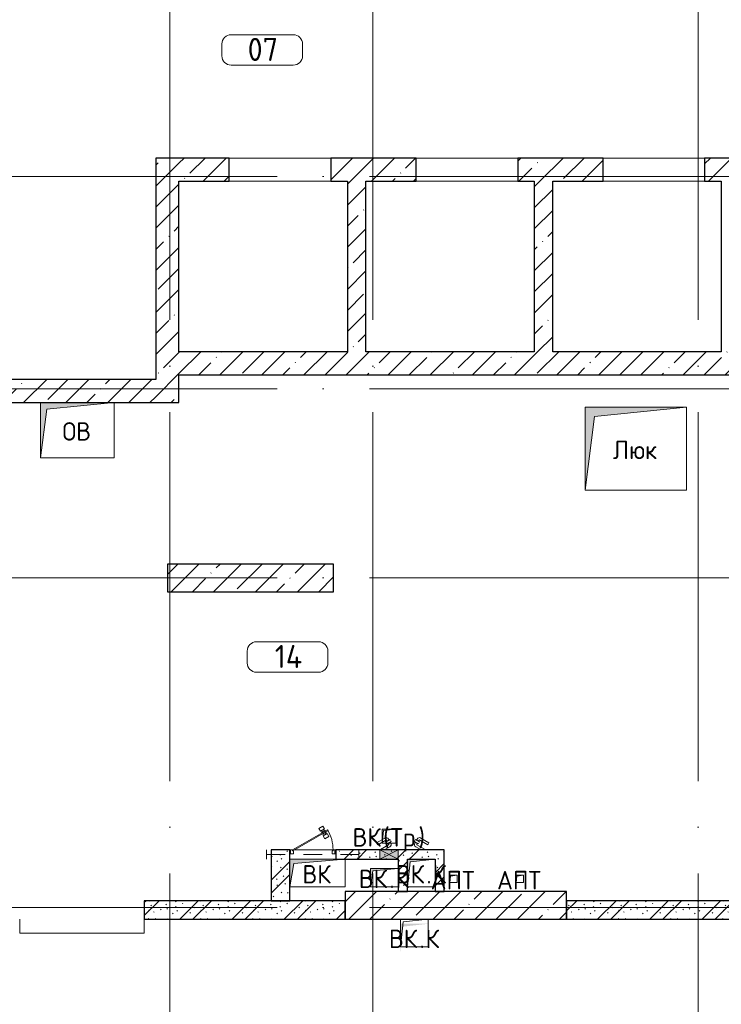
# Model space of a CAD drawing. Header units: millimetres. Extents: x -30540 to 173936, y -11730 to 122288.
# Tile 90 of 116: x 97380 to 104980, y 70827 to 81500. Entities that reach past the tile are written whole.
import ezdxf

# ---------------------------------------------------------------- set-up
doc = ezdxf.new("R2010")
doc.units = ezdxf.units.MM
doc.linetypes.add('3_ Штрих_ 1 х 1 мм', pattern=[400, 200, -200])
doc.linetypes.add('ADSK_Линия сетки', pattern=[5000, 4000, -500, 0, -500])
for name, color, linetype, lineweight in [('A-____-NOTE-TEXT', 7, 'Continuous', 18), ('A-AREA-____-IDEN', 7, 'Continuous', 9), ('A-DOOR-____-MCUT', 7, 'Continuous', 9), ('A-DOOR-____-OTLN', 7, 'Continuous', 18), ('A-DOOR-FRAM-MCUT', 7, 'Continuous', 9), ('A-DOOR-OPNG-OTLN', 7, 'Continuous', 18), ('A-FLOR-____-OTLN', 7, 'Continuous', 18), ('A-GENM-____-OTLN', 7, 'Continuous', 18), ('A-GLAZ-____-MCUT', 7, 'Continuous', 9), ('A-GLAZ-____-OTLN', 7, 'Continuous', 18), ('A-WALL-____-MCUT', 7, 'Continuous', 40), ('A-WALL-____-PATT', 7, 'Continuous', 40), ('I-WALL-____-MCUT', 7, 'Continuous', 40), ('I-WALL-____-OTLN', 7, 'Continuous', 18), ('M-EQPM-____-OTLN', 7, 'Continuous', 18), ('S-BEAM-____-OTLN', 7, 'Continuous', 18), ('S-COLS-____-MCUT', 7, 'Continuous', 40), ('S-COLS-____-OTLN', 7, 'Continuous', 18), ('S-GRID-____-OTLN', 7, 'Continuous', 9)]:
    doc.layers.add(name, color=color, linetype=linetype, lineweight=lineweight)
doc.styles.add('GOST Common', font='GOST_Common.ttf', dxfattribs={"height": 200})
doc.styles.add('GOST Common_4', font='GOST_Common.ttf', dxfattribs={"height": 250})
pattern_1 = [(45, (0, 0), (-228.0985, 228.0985), []), (45, (228.1, 0), (-228.0985, 228.0985), [403.225, -80.645, 6.706, -73.939])]
pattern_2 = [(135, (300.56, 377.28), (-565.6854, 6e-14), [10, -790]), (135, (349.8, 474.73), (-565.6854, 6e-14), [10, -790]), (135, (423.93, 473.06), (-565.6854, 6e-14), [10, -790]), (135, (229.92, 447.9), (-565.6854, 6e-14), [10, -790]), (135, (155.08, 447.9), (-565.6854, 6e-14), [10, -790]), (135, (114.9, 369.03), (-565.6854, 6e-14), [10, -790]), (135, (132.43, 285.8), (-565.6854, 6e-14), [10, -790]), (135, (214.66, 322), (-565.6854, 6e-14), [10, -790]), (135, (198.16, 261.88), (-565.6854, 6e-14), [10, -790]), (135, (45.2, 272.9), (-565.6854, 6e-14), [10, -790]), (135, (42.32, 336.16), (-565.6854, 6e-14), [10, -790]), (135, (92.26, 192.24), (-565.6854, 6e-14), [10, -790]), (135, (7.07, 149.2), (-565.6854, 6e-14), [10, -790]), (135, (80.6, 95.1), (-565.6854, 6e-14), [10, -790]), (135, (79.53, 36.94), (-565.6854, 6e-14), [10, -790]), (135, (153.87, 74.56), (-565.6854, 6e-14), [10, -790]), (135, (228.35, 124.8), (-565.6854, 6e-14), [10, -790]), (135, (279.75, 180.4), (-565.6854, 6e-14), [10, -790]), (135, (282.9, 31.63), (-565.6854, 6e-14), [10, -790]), (135, (377.38, 53.45), (-565.6854, 6e-14), [10, -790]), (135, (352.28, 102.7), (-565.6854, 6e-14), [10, -790]), (135, (354.05, 0), (-565.6854, 6e-14), [10, -790]), (135, (553.23, 16.45), (-565.6854, 6e-14), [10, -790]), (135, (542.38, 63.45), (-565.6854, 6e-14), [10, -790]), (135, (536.58, 239.3), (-565.6854, 6e-14), [10, -790]), (135, (475.85, 203.9), (-565.6854, 6e-14), [10, -790]), (135, (475.85, 316.54), (-565.6854, 6e-14), [10, -790]), (135, (520.8, 408.7), (-565.6854, 6e-14), [10, -790]), (135, (551.1, 470.8), (-565.6854, 6e-14), [10, -790]), (135, (235.25, 537.93), (-565.6854, 6e-14), [10, -790]), (135, (407.25, 547.65), (-565.6854, 6e-14), [10, -790]), (135, (94.5, 558.6), (-565.6854, 6e-14), [10, -790]), (135, (46.4, 532.3), (-565.6854, 6e-14), [10, -790]), (135, (85.56, 465.04), (-565.6854, 6e-14), [10, -790]), (135, (355.53, 181.14), (-565.6854, 6e-14), [10, -790]), (135, (362.23, 243.6), (-565.6854, 6e-14), [10, -790]), (135, (413.45, 344.1), (-565.6854, 6e-14), [10, -790]), (135, (286.3, 273.25), (-565.6854, 6e-14), [10, -790]), (135, (423.02, 263.72), (-565.6854, 6e-14), [10, -790]), (135, (162.94, 190.2), (-565.6854, 6e-14), [10, -790]), (135, (470.25, 120.93), (-565.6854, 6e-14), [10, -790]), (135, (484.48, 9.78), (-565.6854, 6e-14), [10, -790]), (45, (0, 212.13), (-565.6854, 0), []), (45, (212.13, 0), (-565.6854, 0), []), (45, (353.55, 0), (-565.6854, 0), []), (45, (0, 353.55), (-565.6854, 0), [])]

# ---------------------------------------------------------------- blocks, each defined once
blk = doc.blocks.new('КР-Проем - Настраиваемый-3535845-01 ЭМ')
at = {"layer": 'A-DOOR-OPNG-OTLN', "color": 254, "lineweight": 13, "true_color": 0xcccccc}
for p, q in [((-550, 125), (550, 125)), ((-550, -125), (550, -125))]:
    blk.add_line(p, q, dxfattribs=at)
blk = doc.blocks.new('АР_Отверстие прямоугольное - ВК_К-4528262-01 ЭМ')
at = {"layer": 'A-GLAZ-____-OTLN', "lineweight": 13, "true_color": 0xf9f9f9}
blk.add_hatch(color=7, dxfattribs=at).paths.add_polyline_path([(25, 50), (25, -50), (225, -50), (225, 50)])
at = {"layer": 'A-GLAZ-____-MCUT', "color": 254, "lineweight": 15, "true_color": 0xcccccc}
for p, q in [((25, 50), (25, -50)), ((225, 50), (225, -50))]:
    blk.add_line(p, q, dxfattribs=at)
at = {"layer": 'A-GLAZ-____-OTLN', "color": 254, "lineweight": 5, "true_color": 0xcccccc}
for p, q in [((225, 50), (25, -50)), ((25, 50), (225, -50))]:
    blk.add_line(p, q, dxfattribs=at)
at = {"layer": 'A-GLAZ-____-OTLN', "color": 254, "lineweight": 13, "true_color": 0xcccccc}
for p, q in [((225, 50), (25, 50)), ((25, 50), (25, -50)), ((225, -50), (225, 50)), ((25, -50), (225, -50))]:
    blk.add_line(p, q, dxfattribs=at)
blk = doc.blocks.new('АР_Дверь однопольная - 300х400h_200__ВК_СС_мусорокамера-7402809-01 ЭМ')
at = {"layer": 'A-DOOR-____-OTLN', "color": 254, "lineweight": 5, "true_color": 0xcccccc}
for p, q in [((-71, 149), (-75, 142)), ((-75, 142), (-32, 117)), ((-64, 136), (-70, 125)), ((-66, 158), (-62, 164)), ((-62, 164), (-19, 139)), ((-51, 158), (-45, 169)), ((-43, 123), (-49, 113)), ((-32, 117), (-28, 124)), ((-30, 146), (-24, 156)), ((-19, 139), (-23, 133)), ((72, 107), (-17, 158)), ((84, 128), (-4, 180)), ((72, 107), (84, 128)), ((0, 50), (-59, 84)), ((42, 55), (-47, 106)), ((42, 55), (39, 50))]:
    blk.add_line(p, q, dxfattribs=at)
for centre, radius, start, end in [((-44, 110), 30, 150, 240), ((-44, 110), 4.99, 150, 240), ((-19, 154), 30, 60, 150), ((-19, 154), 4.99, 60, 150)]:
    blk.add_arc(centre, radius, start, end, dxfattribs=at)
blk = doc.blocks.new('АР_Дверь однопольная - 300х400h_200__ВК_СС_мусорокамера-7402886-01 ЭМ')
at = {"layer": 'A-DOOR-____-OTLN', "color": 254, "lineweight": 5, "true_color": 0xcccccc}
for p, q in [((-84, 128), (4, 180)), ((-72, 107), (-84, 128)), ((-72, 107), (17, 158)), ((62, 164), (19, 139)), ((19, 139), (23, 133)), ((30, 146), (24, 156)), ((32, 117), (28, 124)), ((75, 142), (32, 117)), ((43, 123), (49, 113)), ((51, 158), (45, 169)), ((66, 158), (62, 164)), ((64, 136), (70, 125)), ((71, 149), (75, 142)), ((-42, 55), (47, 106)), ((-42, 55), (-39, 50)), ((0, 50), (59, 84))]:
    blk.add_line(p, q, dxfattribs=at)
for centre, radius, start, end in [((19, 154), 30, 30, 120), ((19, 154), 4.99, 30, 120), ((44, 110), 4.99, 300, 30), ((44, 110), 30, 300, 30)]:
    blk.add_arc(centre, radius, start, end, dxfattribs=at)
blk = doc.blocks.new('АР_Дверь однопольная - 500х1300h_400__ВК_СС_мусорокамера-7403612-01 ЭМ')
at = {"layer": 'A-DOOR-____-MCUT', "color": 254, "lineweight": 15, "true_color": 0xcccccc}
for p, q in [((161, 270), (-220, 50)), ((-215, 41), (166, 261)), ((166, 261), (161, 270)), ((-220, 50), (-215, 41))]:
    blk.add_line(p, q, dxfattribs=at)
at = {"layer": 'A-DOOR-____-OTLN', "color": 254, "lineweight": 5, "true_color": 0xcccccc}
for p, q in [((109, 309), (66, 284)), ((66, 284), (84, 254)), ((84, 254), (127, 279)), ((137, 262), (94, 237)), ((94, 237), (96, 233)), ((105, 243), (95, 261)), ((104, 220), (101, 224)), ((147, 245), (104, 220)), ((127, 279), (109, 309)), ((157, 227), (114, 202)), ((115, 226), (125, 209)), ((126, 255), (116, 273)), ((136, 238), (146, 221)), ((139, 258), (137, 262)), ((144, 249), (147, 245)), ((174, 197), (157, 227)), ((114, 202), (131, 172)), ((131, 172), (174, 197))]:
    blk.add_line(p, q, dxfattribs=at)
at = {"layer": 'A-DOOR-____-OTLN', "color": 254, "lineweight": 13, "true_color": 0xcccccc}
blk.add_arc((-220, 50), 440, 360, 30, dxfattribs=at)
at = {"layer": 'A-DOOR-FRAM-MCUT', "color": 254, "lineweight": 15, "true_color": 0xcccccc}
for p, q in [((-240, 50), (-250, 50)), ((-240, 10), (-250, 10)), ((-220, 50), (-240, 50)), ((-240, 50), (-240, 10)), ((-240, 10), (-210, 10)), ((-220, 40), (-220, 50)), ((-210, 40), (-220, 40)), ((-210, 10), (-210, 40)), ((220, 40), (210, 40)), ((210, 40), (210, 10)), ((210, 10), (240, 10)), ((240, 50), (220, 50)), ((220, 50), (220, 40)), ((240, 10), (240, 50)), ((240, 50), (250, 50)), ((240, 10), (250, 10))]:
    blk.add_line(p, q, dxfattribs=at)
blk = doc.blocks.new('АР_Перемычка - 100_Ар_10x2_250-250-V92-01 ЭМ')
at = {"layer": 'S-BEAM-____-OTLN', "color": 254, "linetype": '3_ Штрих_ 1 х 1 мм', "lineweight": 15, "true_color": 0xdcdcdc}
for p, q in [((-500, 50), (-500, -50)), ((500, 50), (500, -50)), ((-500, 0), (500, 0))]:
    blk.add_line(p, q, dxfattribs=at)
blk = doc.blocks.new('АР_Канал вертикальный прямоугольный - ВК_К-3183578-01 ЭМ')
at = {"layer": 'M-EQPM-____-OTLN', "lineweight": 13, "true_color": 0xe2e2e2}
blk.add_hatch(color=254, dxfattribs=at).paths.add_polyline_path([(-150, -150), (-120, 120), (150, 150), (-150, 150)])
at = {"layer": 'M-EQPM-____-OTLN', "color": 253, "lineweight": 13, "true_color": 0xaaaaaa}
for p, q in [((150, 150), (-150, 150)), ((-150, 150), (-150, -150)), ((150, 150), (-150, 150)), ((-150, 150), (-150, -150)), ((-150, -150), (-150, 150)), ((-150, 150), (150, 150)), ((-150, -150), (-120, 120)), ((-150, -150), (-120, 120)), ((-120, 120), (150, 150)), ((-120, 120), (150, 150)), ((150, -150), (150, 150)), ((150, 150), (150, -150)), ((-150, -150), (150, -150)), ((150, -150), (-150, -150))]:
    blk.add_line(p, q, dxfattribs=at)
blk = doc.blocks.new('АР_Канал вертикальный прямоугольный - ВК-3569821-01 ЭМ')
at = {"layer": 'M-EQPM-____-OTLN', "lineweight": 13, "true_color": 0xe2e2e2}
blk.add_hatch(color=254, dxfattribs=at).paths.add_polyline_path([(-300, -150), (-255, 105), (300, 150), (-300, 150), (-300, -30)])
at = {"layer": 'M-EQPM-____-OTLN', "color": 253, "lineweight": 13, "true_color": 0xaaaaaa}
for p, q in [((300, 150), (-300, 150)), ((-300, 150), (-300, -150)), ((300, 150), (-300, 150)), ((-300, 150), (-300, -150)), ((-300, -150), (-300, 150)), ((-300, 150), (300, 150)), ((-255, 105), (300, 150)), ((-255, 105), (300, 150)), ((300, -150), (300, 150)), ((300, 150), (300, -150)), ((-300, -150), (-255, 105)), ((-300, -150), (-255, 105)), ((-300, -150), (300, -150)), ((300, -150), (-300, -150))]:
    blk.add_line(p, q, dxfattribs=at)
blk = doc.blocks.new('АР_Канал вертикальный прямоугольный - АПТ-2683377-01 ЭМ')
at = {"layer": 'M-EQPM-____-OTLN', "lineweight": 13, "true_color": 0xe2e2e2}
blk.add_hatch(color=254, dxfattribs=at).paths.add_polyline_path([(-40, -40), (-32, 32), (40, 40), (-40, 40)])
at = {"layer": 'M-EQPM-____-OTLN', "color": 253, "lineweight": 13, "true_color": 0xaaaaaa}
for p, q in [((40, 40), (-40, 40)), ((-40, 40), (-40, -40)), ((40, 40), (-40, 40)), ((-40, 40), (-40, -40)), ((-40, -40), (-40, 40)), ((-40, 40), (40, 40)), ((-40, -40), (-32, 32)), ((-40, -40), (-32, 32)), ((-32, 32), (40, 40)), ((-32, 32), (40, 40)), ((40, -40), (40, 40)), ((40, 40), (40, -40)), ((-40, -40), (40, -40)), ((40, -40), (-40, -40))]:
    blk.add_line(p, q, dxfattribs=at)
blk = doc.blocks.new('АР_Канал вертикальный прямоугольный - ВК_Тр_-2674209-01 ЭМ')
at = {"layer": 'M-EQPM-____-OTLN', "lineweight": 13, "true_color": 0xe2e2e2}
blk.add_hatch(color=254, dxfattribs=at).paths.add_polyline_path([(-75, -75), (-60, 60), (75, 75), (-75, 75)])
at = {"layer": 'M-EQPM-____-OTLN', "color": 253, "lineweight": 13, "true_color": 0xaaaaaa}
for p, q in [((75, 75), (-75, 75)), ((-75, 75), (-75, -75)), ((75, 75), (-75, 75)), ((-75, 75), (-75, -75)), ((-75, -75), (-75, 75)), ((-75, 75), (75, 75)), ((-75, -75), (-60, 60)), ((-75, -75), (-60, 60)), ((-60, 60), (75, 75)), ((-60, 60), (75, 75)), ((75, -75), (75, 75)), ((75, 75), (75, -75)), ((-75, -75), (75, -75)), ((75, -75), (-75, -75))]:
    blk.add_line(p, q, dxfattribs=at)
blk = doc.blocks.new('АР_Канал вертикальный прямоугольный - ВК_К-2981689-01 ЭМ')
at = {"layer": 'M-EQPM-____-OTLN', "lineweight": 13, "true_color": 0xe2e2e2}
blk.add_hatch(color=254, dxfattribs=at).paths.add_polyline_path([(-150, -100), (-125, 75), (150, 100), (-150, 100), (-150, 20)])
at = {"layer": 'M-EQPM-____-OTLN', "color": 253, "lineweight": 13, "true_color": 0xaaaaaa}
for p, q in [((150, 100), (-150, 100)), ((-150, 100), (-150, -100)), ((150, 100), (-150, 100)), ((-150, 100), (-150, -100)), ((-150, -100), (-150, 100)), ((-150, 100), (150, 100)), ((-150, -100), (-125, 75)), ((-150, -100), (-125, 75)), ((-125, 75), (150, 100)), ((-125, 75), (150, 100)), ((150, -100), (150, 100)), ((150, 100), (150, -100)), ((-150, -100), (150, -100)), ((150, -100), (-150, -100))]:
    blk.add_line(p, q, dxfattribs=at)
blk = doc.blocks.new('АР_Канал вертикальный прямоугольный - ВК_К-3313306-01 ЭМ')
at = {"layer": 'A-GENM-____-OTLN', "color": 253, "lineweight": 13, "true_color": 0xaaaaaa}
for p, q in [((-150, -150), (-150, 150)), ((-150, 150), (150, 150))]:
    blk.add_line(p, q, dxfattribs=at)
at = {"layer": 'M-EQPM-____-OTLN', "color": 253, "lineweight": 13, "true_color": 0xaaaaaa}
for p, q in [((-150, -150), (-150, 150)), ((-150, 150), (150, 150)), ((-150, -150), (-120, 120)), ((-120, 120), (150, 150)), ((150, 150), (150, -150)), ((150, -150), (-150, -150))]:
    blk.add_line(p, q, dxfattribs=at)
blk = doc.blocks.new('АР_Канал вертикальный прямоугольный - ВК_К-V127-01 ЭМ')
at = {"layer": 'M-EQPM-____-OTLN', "lineweight": 13, "true_color": 0xe2e2e2}
blk.add_hatch(color=254, dxfattribs=at).paths.add_polyline_path([(-150, -150), (-120, 120), (150, 150), (-150, 150)])
blk = doc.blocks.new('АР_Канал вертикальный прямоугольный - ОВ-3649378-01 ЭМ')
at = {"layer": 'M-EQPM-____-OTLN', "lineweight": 13, "true_color": 0xe2e2e2}
blk.add_hatch(color=254, dxfattribs=at).paths.add_polyline_path([(-400, -300), (-330, 230), (400, 300), (-400, 300)])
at = {"layer": 'M-EQPM-____-OTLN', "color": 253, "lineweight": 13, "true_color": 0xaaaaaa}
for p, q in [((400, 300), (-400, 300)), ((-400, 300), (-400, -300)), ((-400, -300), (-400, 300)), ((-400, 300), (400, 300)), ((-400, -300), (-330, 230)), ((-400, -300), (-330, 230)), ((-330, 230), (400, 300)), ((-330, 230), (400, 300)), ((400, 300), (400, -300)), ((400, -300), (-400, -300))]:
    blk.add_line(p, q, dxfattribs=at)
blk = doc.blocks.new('АР_Канал вертикальный прямоугольный - Отверстие под люк-3616721-01 ЭМ')
at = {"layer": 'M-EQPM-____-OTLN', "lineweight": 13, "true_color": 0xe2e2e2}
blk.add_hatch(color=254, dxfattribs=at).paths.add_polyline_path([(-550, -450), (-450, 350), (550, 450), (-550, 450), (-550, -293)])
at = {"layer": 'M-EQPM-____-OTLN', "color": 253, "lineweight": 13, "true_color": 0xaaaaaa}
for p, q in [((550, 450), (-550, 450)), ((-550, 450), (-550, -450)), ((550, 450), (-550, 450)), ((-550, 450), (-550, -450)), ((-550, -450), (-550, 450)), ((-550, 450), (550, 450)), ((-450, 350), (550, 450)), ((-450, 350), (550, 450)), ((550, -450), (550, 450)), ((550, 450), (550, -450)), ((-550, -450), (-450, 350)), ((-550, -450), (-450, 350)), ((-550, -450), (550, -450)), ((550, -450), (-550, -450))]:
    blk.add_line(p, q, dxfattribs=at)
blk = doc.blocks.new('Наметкина 10_РД_АР_К3_отсоединено_rvt-1-01 ЭМ')
at = {"layer": 'A-WALL-____-PATT', "lineweight": 5, "true_color": 0xcccccc}
h = blk.add_hatch(dxfattribs=at)
h.set_pattern_fill('FP_27', color=254, style=0, pattern_type=2)
h.set_pattern_definition(pattern_1)
h.paths.add_polyline_path([(99105, 77350), (99105, 80000), (98855, 80000), (98855, 77350)])
h = blk.add_hatch(dxfattribs=at)
h.set_pattern_fill('FP_27', color=254, style=0, pattern_type=2)
h.set_pattern_definition(pattern_1)
h.paths.add_polyline_path([(107305, 79750), (107305, 80000), (106825, 80000), (106825, 79750), (107255, 79750)])
h.paths.add_polyline_path([(99650, 79750), (99650, 80000), (99105, 80000), (99105, 79750)])
h.paths.add_polyline_path([(101675, 79750), (101675, 80000), (100750, 80000), (100750, 79750), (101130, 79750)])
h.paths.add_polyline_path([(102775, 79750), (103700, 79750), (103700, 80000), (102775, 80000)])
h.paths.add_polyline_path([(104980, 79750), (105725, 79750), (105725, 80000), (104800, 80000), (104800, 79750)])
h = blk.add_hatch(dxfattribs=at)
h.set_pattern_fill('FP_27', color=254, style=0, pattern_type=2)
h.set_pattern_definition(pattern_1)
h.paths.add_polyline_path([(101130, 77900), (101130, 79750), (100930, 79750), (100930, 77900)])
h = blk.add_hatch(dxfattribs=at)
h.set_pattern_fill('FP_27', color=254, style=0, pattern_type=2)
h.set_pattern_definition(pattern_1)
h.paths.add_polyline_path([(103155, 77900), (103155, 79750), (102955, 79750), (102955, 77900)])
h = blk.add_hatch(dxfattribs=at)
h.set_pattern_fill('FP_27', color=254, style=0, pattern_type=2)
h.set_pattern_definition(pattern_1)
h.paths.add_polyline_path([(99105, 77650), (107005, 77650), (107005, 77900), (99105, 77900)])
h = blk.add_hatch(dxfattribs=at)
h.set_pattern_fill('FP_27', color=254, style=0, pattern_type=2)
h.set_pattern_definition(pattern_1)
h.paths.add_polyline_path([(97993, 77350), (98855, 77350), (98855, 77600), (94455, 77600), (94455, 77350), (97675, 77350)])
h = blk.add_hatch(dxfattribs=at)
h.set_pattern_fill('FP_51', color=254, style=0, pattern_type=2)
h.set_pattern_definition(pattern_2)
h.paths.add_polyline_path([(100305, 71950), (100305, 72500), (100105, 72500), (100105, 71950)])
h = blk.add_hatch(dxfattribs=at)
h.set_pattern_fill('FP_51', color=254, style=0, pattern_type=2)
h.set_pattern_definition(pattern_2)
h.paths.add_polyline_path([(101610, 72400), (101880, 72400), (101880, 72500), (100805, 72500), (100805, 72400), (101580, 72400)])
h = blk.add_hatch(dxfattribs=at)
h.set_pattern_fill('FP_51', color=254, style=0, pattern_type=2)
h.set_pattern_definition(pattern_2)
h.paths.add_polyline_path([(101880, 72050), (101980, 72050), (101980, 72500), (101880, 72500), (101880, 72220)])
h = blk.add_hatch(dxfattribs=at)
h.set_pattern_fill('FP_51', color=254, style=0, pattern_type=2)
h.set_pattern_definition(pattern_2)
h.paths.add_polyline_path([(101580, 72050), (101580, 72400), (101480, 72400), (101480, 72050)])
h = blk.add_hatch(dxfattribs=at)
h.set_pattern_fill('FP_27', color=254, style=0, pattern_type=2)
h.set_pattern_definition(pattern_1)
h.paths.add_polyline_path([(103305, 71750), (103305, 72050), (100905, 72050), (100905, 71750), (102074, 71750)])
h = blk.add_hatch(dxfattribs=at)
h.set_pattern_fill('FP_51', color=254, style=0, pattern_type=2)
h.set_pattern_definition(pattern_2)
h.paths.add_polyline_path([(100905, 71750), (100905, 71950), (98730, 71950), (98730, 71750), (100034, 71750)])
h = blk.add_hatch(dxfattribs=at)
h.set_pattern_fill('FP_51', color=254, style=0, pattern_type=2)
h.set_pattern_definition(pattern_2)
h.paths.add_polyline_path([(105605, 71750), (105605, 71950), (103305, 71950), (103305, 71750)])
at = {"layer": 'S-COLS-____-OTLN', "lineweight": 5, "true_color": 0xcccccc}
h = blk.add_hatch(dxfattribs=at)
h.set_pattern_fill('FP_27', color=254, style=0, pattern_type=2)
h.set_pattern_definition(pattern_1)
h.paths.add_polyline_path([(100780, 75300), (100780, 75600), (98980, 75600), (98980, 75300)])
at = {"layer": 'A-FLOR-____-OTLN', "color": 254, "lineweight": 13, "true_color": 0xcccccc}
for p, q in [((99650, 80000), (100750, 80000)), ((101675, 80000), (102775, 80000)), ((103700, 80000), (104800, 80000)), ((97380, 71750), (97380, 71600)), ((98730, 71600), (98730, 71750)), ((97380, 71600), (98730, 71600))]:
    blk.add_line(p, q, dxfattribs=at)
at = {"layer": 'A-WALL-____-MCUT', "color": 254, "lineweight": 30, "true_color": 0xcccccc}
for p, q in [((98855, 80000), (98855, 77600)), ((99105, 80000), (98855, 80000)), ((99650, 80000), (99105, 80000)), ((99650, 79750), (99650, 80000)), ((101675, 80000), (100750, 80000)), ((100750, 80000), (100750, 79750)), ((101675, 79750), (101675, 80000)), ((103700, 80000), (102775, 80000)), ((102775, 80000), (102775, 79750)), ((103700, 79750), (103700, 80000)), ((105725, 80000), (104800, 80000)), ((104800, 80000), (104800, 79750)), ((99105, 77900), (99105, 79750)), ((99105, 79750), (99650, 79750)), ((100750, 79750), (100930, 79750)), ((100930, 79750), (100930, 77900)), ((101130, 79750), (101675, 79750)), ((101130, 77900), (101130, 79750)), ((102775, 79750), (102955, 79750)), ((102955, 79750), (102955, 77900)), ((103155, 79750), (103700, 79750)), ((103155, 77900), (103155, 79750)), ((104800, 79750), (104980, 79750)), ((104980, 79750), (104980, 77900)), ((100930, 77900), (99105, 77900)), ((102955, 77900), (101130, 77900)), ((104980, 77900), (103155, 77900)), ((98855, 77600), (94705, 77600)), ((99105, 77350), (99105, 77650)), ((99105, 77650), (107005, 77650)), ((94455, 77350), (98855, 77350)), ((98855, 77350), (99105, 77350)), ((103305, 72050), (100905, 72050)), ((100905, 72050), (100905, 71750)), ((103305, 71750), (103305, 72050)), ((100905, 71950), (98730, 71950)), ((98730, 71950), (98730, 71750)), ((100905, 71750), (100905, 71950)), ((105605, 71950), (103305, 71950)), ((103305, 71950), (103305, 71750)), ((98730, 71750), (100905, 71750)), ((100905, 71750), (103305, 71750)), ((103305, 71750), (105605, 71750))]:
    blk.add_line(p, q, dxfattribs=at)
at = {"layer": 'I-WALL-____-MCUT', "color": 254, "lineweight": 30, "true_color": 0xcccccc}
for p, q in [((100305, 72500), (100105, 72500)), ((100105, 72500), (100105, 72400)), ((100305, 72400), (100305, 72500)), ((101280, 72500), (100805, 72500)), ((100805, 72500), (100805, 72400)), ((101480, 72500), (101280, 72500)), ((101880, 72500), (101480, 72500)), ((101980, 72500), (101880, 72500)), ((101980, 72050), (101980, 72500)), ((100105, 72400), (100105, 71950)), ((100305, 71950), (100305, 72400)), ((100805, 72400), (101280, 72400)), ((101280, 72400), (101480, 72400)), ((101480, 72400), (101480, 72050)), ((101580, 72400), (101880, 72400)), ((101580, 72050), (101580, 72400)), ((101880, 72400), (101880, 72050)), ((101480, 72050), (101580, 72050)), ((101880, 72050), (101980, 72050)), ((100105, 71950), (100305, 71950))]:
    blk.add_line(p, q, dxfattribs=at)
at = {"layer": 'I-WALL-____-OTLN', "color": 254, "lineweight": 13, "true_color": 0xcccccc}
for p, q in [((100305, 72500), (100315, 72500)), ((100355, 72500), (100775, 72500)), ((100795, 72500), (100805, 72500)), ((100805, 72400), (100305, 72400))]:
    blk.add_line(p, q, dxfattribs=at)
at = {"layer": 'S-COLS-____-MCUT', "color": 254, "lineweight": 30, "true_color": 0xcccccc}
for p, q in [((100780, 75600), (98980, 75600)), ((98980, 75600), (98980, 75300)), ((100780, 75300), (100780, 75600)), ((98980, 75300), (100780, 75300))]:
    blk.add_line(p, q, dxfattribs=at)
at = {"layer": 'A-DOOR-____-OTLN', "color": 254, "lineweight": 13, "true_color": 0xcccccc}
for name, p in [('КР-Проем - Настраиваемый-3535845-01 ЭМ', (100200, 79875)), ('КР-Проем - Настраиваемый-3535845-01 ЭМ', (102225, 79875)), ('КР-Проем - Настраиваемый-3535845-01 ЭМ', (104250, 79875)), ('АР_Дверь однопольная - 500х1300h_400__ВК_СС_мусорокамера-7403612-01 ЭМ', (100555, 72450)), ('АР_Дверь однопольная - 300х400h_200__ВК_СС_мусорокамера-7402886-01 ЭМ', (101330, 72450)), ('АР_Дверь однопольная - 300х400h_200__ВК_СС_мусорокамера-7402809-01 ЭМ', (101730, 72450))]:
    blk.add_blockref(name, p, dxfattribs=at)
at = {"layer": 'A-GLAZ-____-OTLN', "color": 254, "lineweight": 13, "true_color": 0xcccccc, "rotation": 180}
blk.add_blockref('АР_Отверстие прямоугольное - ВК_К-4528262-01 ЭМ', (101505, 72450), dxfattribs=at)
at = {"layer": 'M-EQPM-____-OTLN', "color": 253, "lineweight": 5, "true_color": 0xaaaaaa}
for name, p in [('АР_Канал вертикальный прямоугольный - ОВ-3649378-01 ЭМ', (98005, 77050)), ('АР_Канал вертикальный прямоугольный - Отверстие под люк-3616721-01 ЭМ', (104055, 76850)), ('АР_Канал вертикальный прямоугольный - ВК_Тр_-2674209-01 ЭМ', (101380, 72650)), ('АР_Канал вертикальный прямоугольный - ВК-3569821-01 ЭМ', (100605, 72250)), ('АР_Канал вертикальный прямоугольный - ВК_К-3183578-01 ЭМ', (101730, 72250)), ('АР_Канал вертикальный прямоугольный - ВК_К-2981689-01 ЭМ', (101329, 72200)), ('АР_Канал вертикальный прямоугольный - АПТ-2683377-01 ЭМ', (102080, 72186)), ('АР_Канал вертикальный прямоугольный - АПТ-2683377-01 ЭМ', (102799, 72186)), ('АР_Канал вертикальный прямоугольный - ВК_К-3313306-01 ЭМ', (101655, 71600)), ('АР_Канал вертикальный прямоугольный - ВК_К-V127-01 ЭМ', (101655, 71550))]:
    blk.add_blockref(name, p, dxfattribs=at)
at = {"layer": 'S-BEAM-____-OTLN', "color": 254, "lineweight": 13, "true_color": 0xcccccc}
blk.add_blockref('АР_Перемычка - 100_Ар_10x2_250-250-V92-01 ЭМ', (100555, 72450), dxfattribs=at)
at = {"layer": 'A-____-NOTE-TEXT', "color": 253, "lineweight": 5, "true_color": 0xaaaaaa, "char_height": 200, "attachment_point": 1, "style": 'GOST Common'}
for s, insert, width in [('ОВ', (97843, 77137), 400.84), ('Люк', (103807, 76937), 609.28), ('ВК', (100986, 72737), 400.84), ('\\fGOST Common|b0|i0|c204|p34|;(', (101317, 72737), 96.2), ('Тр', (101396, 72737), 368.78), ('\\fGOST Common|b0|i0|c204|p34|;)', (101700, 72737), 96.2), ('ВК', (100443, 72337), 400.84), ('ВК', (101054, 72287), 400.84), ('\\fGOST Common|b0|i0|c204|p34|;К', (101451, 72287), 192.4), ('ВК', (101455, 72337), 400.84), ('АПТ', (101832, 72273), 609.28), ('\\fGOST Common|b0|i0|c204|p34|;К', (101852, 72337), 192.4), ('АПТ', (102551, 72273), 609.28), ('\\fGOST Common|b0|i0|c204|p34|;.', (101786, 72337), 80.17), ('\\fGOST Common|b0|i0|c204|p34|;.', (101385, 72287), 80.17), ('ВК', (101380, 71637), 400.84), ('\\fGOST Common|b0|i0|c204|p34|;К', (101777, 71637), 192.4), ('\\fGOST Common|b0|i0|c204|p34|;.', (101711, 71637), 80.17)]:
    blk.add_mtext(s, dxfattribs=dict(at, insert=insert, width=width))
blk = doc.blocks.new('Марка помещения 2 - Марка помещения 2-1605974-01 ЭМ')
at = {"layer": 'A-AREA-____-IDEN', "color": 253, "true_color": 0xaaaaaa}
for p, q in [((-1.797, 0.841), (1.569, 0.841)), ((-2.297, -0.309), (-2.297, 0.341)), ((2.069, 0.341), (2.069, -0.309)), ((1.569, -0.809), (-1.797, -0.809))]:
    blk.add_line(p, q, dxfattribs=at)
for centre, start, end in [((-1.797, 0.341), 90, 180), ((1.569, 0.341), 0, 90), ((-1.797, -0.309), 180, 270), ((1.569, -0.309), 270, 360)]:
    blk.add_arc(centre, 0.5, start, end, dxfattribs=at)

msp = doc.modelspace()

# ---------------------------------------------------------------- linework, layer by layer
at = {"layer": 'S-GRID-____-OTLN', "color": 253, "linetype": 'ADSK_Линия сетки', "true_color": 0xaaaaaa}
for p, q in [((101205.3, 53245.6), (101205.3, 100101.1)), ((104730.3, 53245.6), (104730.3, 100101.1)), ((99005.3, 53245.6), (99005.3, 97561.1)), ((135169, 79800), (62296.8, 79800)), ((135169, 77500), (62296.8, 77500)), ((135169, 75450), (62296.8, 75450)), ((135169, 71875), (62296.8, 71875))]:
    msp.add_line(p, q, dxfattribs=at)

# ---------------------------------------------------------------- block references
at = {"lineweight": 5}
msp.add_blockref('Наметкина 10_РД_АР_К3_отсоединено_rvt-1-01 ЭМ', (0, 0), dxfattribs=at)
at = {"layer": 'A-AREA-____-IDEN', "color": 253, "true_color": 0xaaaaaa, "xscale": 199.9999999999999, "yscale": 199.9999999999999, "zscale": 199.9999999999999}
for p in [(100030.4, 81169), (100304.8, 74588.7)]:
    msp.add_blockref('Марка помещения 2 - Марка помещения 2-1605974-01 ЭМ', p, dxfattribs=at)

# ---------------------------------------------------------------- texts
at = {"layer": 'A-AREA-____-IDEN', "color": 253, "true_color": 0xaaaaaa, "char_height": 250, "attachment_point": 1, "style": 'GOST Common_4'}
for s, insert, width in [('07', (99848.9, 81302.8), 448.945), ('14', (100143.3, 74722.4), 400.844)]:
    msp.add_mtext(s, dxfattribs=dict(at, insert=insert, width=width))

doc.saveas('drawing.dxf')
